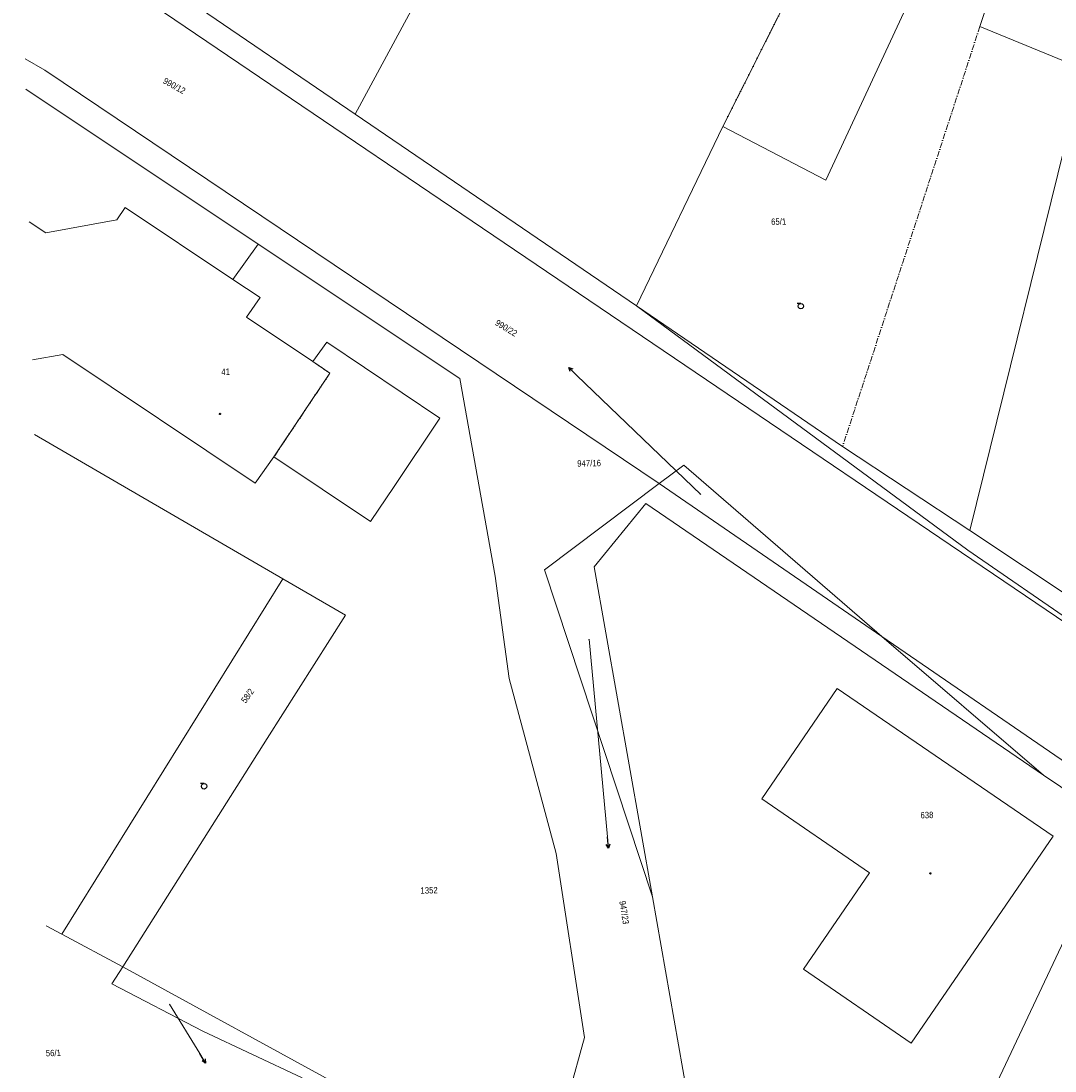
# Model space of a CAD drawing. Header units: millimetres. Extents: x -211955 to 157391, y -241491 to 94238.
# Tile 2 of 138: x -206527 to -151341, y -202523 to -146480. Entities that reach past the tile are written whole.
import ezdxf

# ---------------------------------------------------------------- set-up
doc = ezdxf.new("R2010")
doc.units = ezdxf.units.MM
doc.linetypes.add('Cerchovana_1', pattern=[500, 300, -100, 0, -100])
doc.layers.add('XR$1$PODKLAD_1', color=7, linetype='Continuous', lineweight=25)

# ---------------------------------------------------------------- blocks, each defined once
blk = doc.blocks.new('3$0400')
at = {"layer": 'XR$1$PODKLAD_1', "color": 7, "lineweight": 25}
blk.add_lwpolyline([(0, 0), (-380, 100), (-650, 370), (-750, 740), (-650, 1110), (-380, 1380), (-10, 1480), (360, 1380), (630, 1110), (730, 730), (630, 350), (360, 80), (-20, -20), (980, -20)], dxfattribs=at)
blk = doc.blocks.new('9$5010')
at = {"layer": 'XR$1$PODKLAD_1', "color": 7, "lineweight": 25}
blk.add_line((0, 3000), (0, 0), dxfattribs=at)
blk.add_lwpolyline([(-500, 2000), (0, 3000), (500, 2000)], dxfattribs=at)
blk = doc.blocks.new('$280')
at = {"layer": 'XR$1$PODKLAD_1', "color": 7, "lineweight": 25}
blk.add_lwpolyline([(0, 170), (100, 150), (150, 60), (170, 0), (150, -90), (70, -160), (0, -170), (-90, -140), (-150, -80), (-170, 0), (-150, 90), (-70, 160), (0, 170)], close=True, dxfattribs=at)

msp = doc.modelspace()

# ---------------------------------------------------------------- linework, layer by layer
at = {"layer": 'XR$1$PODKLAD_1', "color": 126, "linetype": 'Continuous', "lineweight": 13}
for p, q in [((-177325.164, -130377.814), (-188695.959, -151450.628)), ((-155169.458, -136920.841), (-163572.908, -154970.584)), ((-155169.458, -136920.841), (-163572.908, -154970.584)), ((-188695.959, -151450.628), (-206527.008, -139290.748)), ((-162786.377, -139606.907), (-169064.032, -152113.303)), ((-127839.517, -194143.006), (-206000.206, -141208.501)), ((-153843.817, -142070.12), (-155349.746, -146778.142)), ((-149812.99, -149044.139), (-155349.746, -146778.142)), ((-205257.968, -149102.783), (-206302.744, -148508.02)), ((-149812.99, -149044.139), (-155885.816, -173669.138)), ((-172461.47, -171171.58), (-205257.968, -149102.783)), ((-193868.735, -158388.502), (-206263.583, -150117.543)), ((-173672.498, -161688.231), (-188695.959, -151450.628)), ((-169064.032, -152113.303), (-173672.498, -161688.231)), ((-163572.908, -154970.584), (-169064.032, -152113.303)), ((-163572.908, -154970.584), (-169064.032, -152113.303)), ((-200968.459, -156430.614), (-201412.512, -157091.611)), ((-200968.459, -156430.614), (-201412.512, -157091.611)), ((-195213.325, -160271.765), (-200968.459, -156430.614)), ((-195213.325, -160271.765), (-200968.459, -156430.614)), ((-205206.547, -157794.104), (-206091.371, -157195.449)), ((-205206.547, -157794.104), (-206091.371, -157195.449)), ((-201412.512, -157091.611), (-205206.547, -157794.104)), ((-201412.512, -157091.611), (-205206.547, -157794.104)), ((-193868.735, -158388.502), (-195213.325, -160271.765)), ((-183110.897, -165568.956), (-193868.735, -158388.502)), ((-155989.994, -174731.986), (-173672.498, -161688.231)), ((-162676.701, -169192.993), (-173672.498, -161688.231)), ((-181213.794, -176115.932), (-183110.897, -165568.956)), ((-170246.797, -171747.882), (-176853.236, -165396.696)), ((-201553.541, -171029.165), (-205815.054, -168552.088)), ((-155885.816, -173669.138), (-162676.701, -169192.993)), ((-171144.974, -170189.267), (-172461.47, -171171.58)), ((-160589.63, -179325.225), (-171144.974, -170189.267)), ((-192553.844, -176251.804), (-201553.541, -171029.165)), ((-172461.47, -171171.58), (-178591.383, -175772.043)), ((-160589.63, -179325.225), (-172461.47, -171171.58)), ((-173185.708, -172239.512), (-175934.359, -175617.369)), ((-151947.03, -186727.195), (-173185.708, -172239.512)), ((-134289.433, -188058.091), (-155885.816, -173669.138)), ((-127839.517, -194143.006), (-155989.994, -174731.986)), ((-172825.109, -193226.951), (-178591.383, -175772.043)), ((-172825.109, -193226.951), (-175934.359, -175617.369)), ((-192553.844, -176251.804), (-204345.853, -195224.243)), ((-189215.684, -178191.181), (-192553.844, -176251.804)), ((-181213.794, -176115.932), (-180480.921, -181569.719)), ((-189215.684, -178191.181), (-193386.785, -184774.586)), ((-151947.03, -186727.195), (-160589.63, -179325.225)), ((-128748.202, -201197.195), (-160589.63, -179325.225)), ((-176200.606, -179474.986), (-175233.715, -190024.589)), ((-177962.956, -190911.237), (-180480.921, -181569.719)), ((-193386.785, -184774.586), (-201092.777, -196955.628)), ((-147980.077, -189431.505), (-151947.03, -186727.195)), ((-147980.077, -189431.505), (-162134.477, -219434.669)), ((-176453.5, -200737.429), (-177962.956, -190911.237)), ((-170364.961, -207181.239), (-172825.109, -193226.951)), ((-204345.853, -195224.243), (-205177.043, -194774.327)), ((-201092.777, -196955.628), (-204345.853, -195224.243)), ((-201092.777, -196955.628), (-201670.708, -197869.956)), ((-188947.272, -203612.174), (-201092.777, -196955.628)), ((-196827.908, -200392.908), (-201670.708, -197869.956)), ((-198593.395, -198955.426), (-196988.907, -201587.177)), ((-191525.487, -202894.673), (-196827.908, -200392.908)), ((-176453.5, -200737.429), (-178100.19, -206649.231))]:
    msp.add_line(p, q, dxfattribs=at)
at = {"layer": 'XR$1$PODKLAD_1', "color": 126, "linetype": 'Cerchovana_1', "lineweight": 13}
for p, q in [((-162786.377, -139606.907), (-169064.032, -152113.303)), ((-155349.746, -146778.142), (-162676.701, -169192.993))]:
    msp.add_line(p, q, dxfattribs=at)
at = {"layer": 'XR$1$PODKLAD_1', "color": 126, "linetype": 'Continuous', "lineweight": 13}
for points in [[(-190945.342, -164659.25), (-194483.906, -162294.621), (-193769.421, -161236.929), (-195213.325, -160271.765)], [(-190945.342, -164659.25), (-194483.906, -162294.621), (-193769.421, -161236.929), (-195213.325, -160271.765)], [(-193032.097, -169751.514), (-187866.764, -173196.893), (-186611.905, -171325.817), (-184169.975, -167675.34), (-190210.134, -163631.062), (-190945.342, -164659.25)], [(-205911.862, -164573.265), (-204288.668, -164273.695), (-194028.226, -171156.159), (-193032.097, -169751.514)], [(-205911.862, -164573.265), (-204288.668, -164273.695), (-194028.226, -171156.159), (-193032.097, -169751.514)], [(-190945.342, -164659.25), (-190040.038, -165277.412), (-193032.097, -169751.514)]]:
    msp.add_lwpolyline(points, dxfattribs=at)
at = {"layer": 'XR$1$PODKLAD_1', "color": 126, "linetype": 'Cerchovana_1', "lineweight": 13}
msp.add_lwpolyline([(-190945.342, -164659.25), (-190040.038, -165277.412), (-193032.097, -169751.514)], dxfattribs=at)
at = {"layer": 'XR$1$PODKLAD_1', "color": 126, "linetype": 'Continuous', "lineweight": 13}
msp.add_lwpolyline([(-159021.141, -201033.497), (-164768.71, -197092.133), (-161242.868, -191944.848), (-166990.68, -187993.487), (-162962.505, -182113.768), (-151447.616, -189986.012), (-159021.141, -201033.497)], close=True, dxfattribs=at)
msp.add_lwpolyline([(-159021.141, -201033.497), (-164768.71, -197092.133), (-161242.868, -191944.848), (-166990.68, -187993.487), (-162962.505, -182113.768), (-151447.616, -189986.012), (-159021.141, -201033.497)], close=True, dxfattribs=at)

# ---------------------------------------------------------------- block references
at = {"layer": 'XR$1$PODKLAD_1', "color": 7, "linetype": 'Continuous', "lineweight": 25, "yscale": 0.2}
for name, p, xscale, rotation in [('3$0400', (-164913.144, -161555.132), 0.2, 181.3937829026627), ('9$5010', (-176853.236, -165396.696), 0.1999999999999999, 46.14059790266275), ('$280', (-195908.91, -167450.808), 0.2, 181.3937829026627), ('3$0400', (-196759.339, -187177.33), 0.2, 181.3937829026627), ('9$5010', (-175233.715, -190024.589), 0.2, 185.2073329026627), ('$280', (-157991.154, -191975.764), 0.2, 181.3937829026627), ('9$5010', (-196988.907, -201587.177), 0.2, 211.2890599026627)]:
    msp.add_blockref(name, p, dxfattribs=dict(at, xscale=xscale, rotation=rotation))

# ---------------------------------------------------------------- texts
at = {"layer": 'XR$1$PODKLAD_1', "color": 126, "linetype": 'Continuous', "lineweight": 35, "char_height": 340}
for s, insert, width, attachment_point, rotation in [('\\W0.91;990/12', (-198979.887, -149784.235), 1825.81671, 7, 330.8447829), ('\\W0.91;65/1', (-166085.538, -157359.741), 1236.05088, 8, 1.3937829), ('\\W0.91;990/22', (-181082.01, -162395.031), 1825.81671, 1, 328.8967829), ('\\W0.91;41', (-195599.431, -165369.998), 646.28505, 8, 1.3937829), ('\\W0.91;947/16', (-176835.574, -170275.043), 1825.81671, 7, 1.3937829), ('\\W0.91;58/2', (-194530.446, -182925.938), 1236.05088, 7, 54.3347829), ('\\W0.91;638', (-158172.698, -189036.643), 941.16797, 8, 1.3937829), ('\\W0.91;1352', (-184742.839, -193054.116), 1236.05088, 8, 1.3937829), ('\\W0.91;947/23', (-174261.034, -193411.932), 1825.81671, 1, 278.9687829), ('\\W0.91;56/1', (-204797.634, -201734.491), 1236.05088, 8, 1.3937829)]:
    msp.add_mtext(s, dxfattribs=dict(at, insert=insert, width=width, attachment_point=attachment_point, rotation=rotation))
at = {"layer": 'XR$1$PODKLAD_1', "color": 126, "linetype": 'Continuous', "lineweight": 13, "char_height": 20, "rotation": 1.3937829}
for s, insert, width, attachment_point in [('\\W0.91;990/22', (-170344.608, -171768.934), 107.40098, 7), ('\\W0.91;947/23', (-176298.417, -179496.038), 107.40098, 7), ('\\W0.91;1351', (-198592.941, -198974.087), 72.70888, 8)]:
    msp.add_mtext(s, dxfattribs=dict(at, insert=insert, width=width, attachment_point=attachment_point))

doc.saveas('drawing.dxf')
